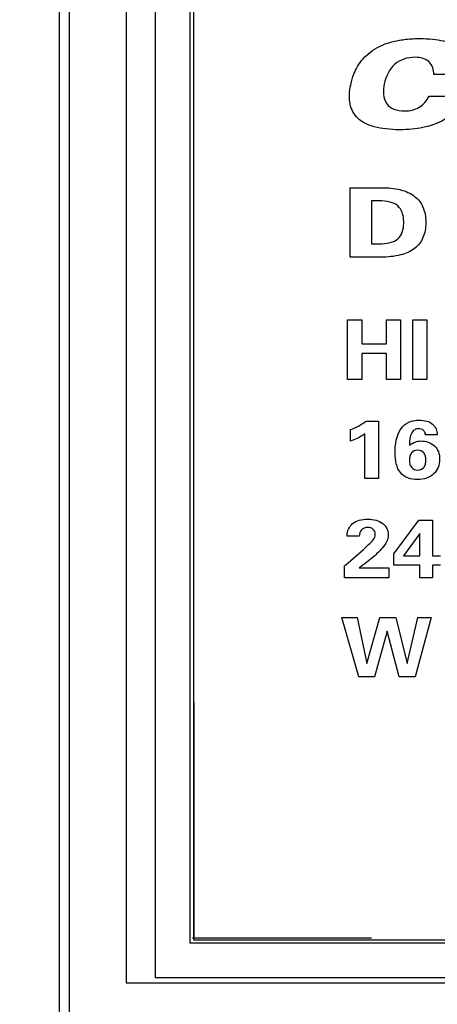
# Model space of a CAD drawing. Header units: inches. Extents: x 1.2 to 14.7, y 0.2 to 10.
# Tile 4 of 16: x 3.163 to 3.584, y 6.456 to 7.449. Entities that reach past the tile are written whole.
import ezdxf

# ---------------------------------------------------------------- set-up
doc = ezdxf.new("R2010")
doc.units = ezdxf.units.IN
doc.header["$LTSCALE"] = 0.935
doc.header["$MEASUREMENT"] = 0
doc.header["$PDMODE"] = 3
doc.header["$PDSIZE"] = 0.3125
doc.layers.get('0').update_dxf_attribs({"linetype": 'CONTINUOUS'})
doc.layers.get('Defpoints').update_dxf_attribs({"linetype": 'CONTINUOUS'})
doc.layers.add('DIMS', color=5, linetype='CONTINUOUS')
doc.layers.add('SCREEN', color=5, linetype='CONTINUOUS')
doc.styles.get("Standard").update_dxf_attribs({"font": 'SIMPLEX.SHX'})
doc.dimstyles.new('DIMSTYLE_1', dxfattribs={"dimtxt": 0.125, "dimasz": 0.18, "dimexe": 0.18, "dimexo": 0.0625, "dimgap": 0.09, "dimtad": 0, "dimtih": 1, "dimtoh": 1, "dimdec": 3, "dimzin": 4, "dimdsep": 46, "dimtxsty": 'STANDARD', "dimblk": '_FILLED', "dimblk1": '_FILLED', "dimblk2": '_FILLED', "dimcen": 0.09, "dimadec": 0, "dimazin": 0, "dimtp": 0.001, "dimtm": 0.001, "dimtfac": 1, "dimtdec": 3, "dimtofl": 0, "dimtmove": 0, "dimatfit": 3, "dimldrblk": '_FILLED', "dimfxl": 1, "dimtolj": 1, "dimtzin": 4, "dimarcsym": 0})

# ---------------------------------------------------------------- blocks, each defined once
blk = doc.blocks.new('_FILLED')
at = {"color": 0, "linetype": 'ByBlock'}
blk.add_solid([(0, 0), (-1, 0.17361), (-1, -0.17361)], dxfattribs=at)
blk = doc.blocks.new('*D2')
at = {"layer": 'Defpoints', "color": 0}
for p in [(3.2132, 9.08564), (1.8865, 5.36964), (6.11844, 5.36964)]:
    blk.add_point(p, dxfattribs=at)
at = {"layer": 'DIMS', "color": 0, "lineweight": -2}
for p, q in [((3.1507, 9.08564), (1.7065, 9.08564)), ((1.8865, 8.90564), (1.8865, 7.44476)), ((1.8865, 5.54964), (1.8865, 7.07428)), ((6.05594, 5.36964), (1.7065, 5.36964))]:
    blk.add_line(p, q, dxfattribs=at)
at = {"layer": 'DIMS', "color": 0, "lineweight": -2, "xscale": 0.18, "yscale": 0.18, "zscale": 0.18}
for p, rotation in [((1.8865, 9.08564), 90), ((1.8865, 5.36964), 270)]:
    blk.add_blockref('_FILLED', p, dxfattribs=dict(at, rotation=rotation))
at = {"layer": 'DIMS', "color": 0, "insert": (1.8865, 7.35476), "char_height": 0.125, "attachment_point": 2}
blk.add_mtext('\\A1;94.2mm (3.708")', dxfattribs=at)

msp = doc.modelspace()

# ---------------------------------------------------------------- linework, layer by layer
for p, q in [((3.21334, 5.53364), (3.21334, 9.08564)), ((3.20334, 6.30964), (3.20334, 8.30964)), ((3.27034, 8.14164), (3.27034, 6.47764)), ((3.29984, 8.13614), (3.29984, 6.48314)), ((3.33484, 8.10114), (3.33484, 6.51814)), ((3.33834, 8.09814), (3.33834, 6.52114)), ((3.33878, 6.76103), (3.33878, 6.52226)), ((3.33484, 6.51814), (9.36684, 6.51814)), ((3.33745, 6.52313), (3.51811, 6.52313)), ((3.33834, 6.52114), (9.36334, 6.52114)), ((3.27034, 6.47764), (9.43134, 6.47764)), ((3.29984, 6.48314), (9.40184, 6.48314))]:
    msp.add_line(p, q)
at = {"layer": 'SCREEN', "linetype": 'Continuous'}
for p, q in [((3.61718, 7.39389), (3.58089, 7.39389)), ((3.57612, 7.37205), (3.61239, 7.37205)), ((3.49644, 7.2098), (3.49644, 7.27981)), ((3.49644, 7.27981), (3.52764, 7.27981)), ((3.51797, 7.26657), (3.51797, 7.22313)), ((3.52559, 7.26657), (3.51797, 7.26657)), ((3.51797, 7.22313), (3.52559, 7.22313)), ((3.52764, 7.2098), (3.49644, 7.2098)), ((3.49395, 7.08641), (3.49395, 7.14643)), ((3.49395, 7.14643), (3.50826, 7.14643)), ((3.50826, 7.14643), (3.50826, 7.12242)), ((3.53333, 7.12242), (3.53333, 7.14643)), ((3.53333, 7.14643), (3.54716, 7.14643)), ((3.54716, 7.14643), (3.54716, 7.08641)), ((3.55985, 7.08641), (3.55985, 7.14643)), ((3.55985, 7.14643), (3.57398, 7.14643)), ((3.57398, 7.14643), (3.57398, 7.08641)), ((3.50826, 7.12242), (3.53333, 7.12242)), ((3.50826, 7.11266), (3.50826, 7.08641)), ((3.53333, 7.11266), (3.50826, 7.11266)), ((3.53333, 7.08641), (3.53333, 7.11266)), ((3.50826, 7.08641), (3.49395, 7.08641)), ((3.54716, 7.08641), (3.53333, 7.08641)), ((3.57398, 7.08641), (3.55985, 7.08641)), ((3.51267, 7.04447), (3.52514, 7.04447)), ((3.52514, 7.04447), (3.52514, 6.98641)), ((3.49683, 7.02417), (3.49683, 7.03581)), ((3.51146, 6.98641), (3.51146, 7.03141)), ((3.58443, 7.03052), (3.57263, 7.03052)), ((3.52514, 6.98641), (3.51146, 6.98641)), ((3.54054, 6.91066), (3.5657, 6.94447)), ((3.5657, 6.94447), (3.57961, 6.94447)), ((3.57961, 6.94447), (3.57961, 6.90858)), ((3.4934, 6.92824), (3.4934, 6.92889)), ((3.50565, 6.92824), (3.4934, 6.92824)), ((3.56674, 6.93092), (3.55048, 6.90858)), ((3.56674, 6.90858), (3.56674, 6.93092)), ((3.54054, 6.89898), (3.54054, 6.91066)), ((3.55048, 6.90858), (3.56674, 6.90858)), ((3.57961, 6.90858), (3.58767, 6.90858)), ((3.49093, 6.89857), (3.49471, 6.90167)), ((3.49093, 6.88641), (3.49093, 6.89857)), ((3.50565, 6.89625), (3.53536, 6.89625)), ((3.53536, 6.89625), (3.53536, 6.88641)), ((3.56674, 6.89898), (3.54054, 6.89898)), ((3.56674, 6.88641), (3.56674, 6.89898)), ((3.57961, 6.89898), (3.57961, 6.88641)), ((3.58767, 6.89898), (3.57961, 6.89898)), ((3.53536, 6.88641), (3.49093, 6.88641)), ((3.57961, 6.88641), (3.56674, 6.88641)), ((3.50511, 6.7864), (3.48814, 6.84642)), ((3.48814, 6.84642), (3.50371, 6.84642)), ((3.50371, 6.84642), (3.5133, 6.79975)), ((3.5133, 6.79975), (3.52649, 6.84642)), ((3.52649, 6.84642), (3.54256, 6.84642)), ((3.54256, 6.84642), (3.55417, 6.79975)), ((3.55417, 6.79975), (3.56467, 6.84642)), ((3.5784, 6.84642), (3.5621, 6.7864)), ((3.56467, 6.84642), (3.5784, 6.84642)), ((3.53396, 6.83238), (3.52096, 6.7864)), ((3.54594, 6.7864), (3.53396, 6.83238)), ((3.52096, 6.7864), (3.50511, 6.7864)), ((3.5621, 6.7864), (3.54594, 6.7864))]:
    msp.add_line(p, q, dxfattribs=at)
for points, knots in [([(3.50108, 7.39638), (3.50221, 7.39896), (3.50672, 7.4075), (3.51911, 7.42006), (3.53678, 7.42707), (3.55313, 7.42984), (3.56653, 7.43046), (3.57934, 7.42993), (3.59304, 7.42773), (3.60696, 7.42255), (3.61736, 7.40943), (3.6178, 7.39897), (3.61718, 7.39389)], [0, 0, 0, 0, 0.056159, 0.192302, 0.342071, 0.428123, 0.523676, 0.609795, 0.683842, 0.801708, 0.897506, 1, 1, 1, 1]), ([(3.58089, 7.39389), (3.581, 7.39848), (3.57875, 7.40623), (3.56982, 7.41079), (3.56093, 7.41173), (3.55079, 7.41033), (3.53755, 7.40292), (3.53243, 7.39197), (3.53088, 7.38465)], [0, 0, 0, 0, 0.188085, 0.281798, 0.394527, 0.550862, 0.693534, 1, 1, 1, 1]), ([(3.61239, 7.37205), (3.61011, 7.36676), (3.60369, 7.3567), (3.5886, 7.34572), (3.57287, 7.34067), (3.55846, 7.33861), (3.5459, 7.3381), (3.53314, 7.33867), (3.51858, 7.34122), (3.50355, 7.34777), (3.49607, 7.36164), (3.49541, 7.3737), (3.49684, 7.38396), (3.49909, 7.39164), (3.5008, 7.39574), (3.50108, 7.39638)], [0, 0, 0, 0, 0.100252, 0.202706, 0.318397, 0.384047, 0.455889, 0.536851, 0.605598, 0.714018, 0.808191, 0.861423, 0.922712, 0.987783, 1, 1, 1, 1]), ([(3.53088, 7.38465), (3.52947, 7.37802), (3.52934, 7.36627), (3.54098, 7.35799), (3.55046, 7.35688), (3.55927, 7.35776), (3.56879, 7.36151), (3.57395, 7.36759), (3.57612, 7.37205)], [0, 0, 0, 0, 0.288267, 0.414969, 0.571513, 0.684826, 0.789199, 1, 1, 1, 1]), ([(3.52764, 7.27981), (3.53427, 7.27981), (3.54616, 7.27891), (3.56184, 7.27251), (3.56973, 7.26233), (3.5724, 7.25278), (3.57301, 7.24478), (3.5724, 7.23678), (3.56973, 7.22725), (3.56184, 7.21706), (3.54615, 7.21071), (3.53427, 7.2098), (3.52764, 7.2098)], [0, 0, 0, 0, 0.153233, 0.272965, 0.379318, 0.436527, 0.500132, 0.563676, 0.620844, 0.727114, 0.84677, 1, 1, 1, 1]), ([(3.52559, 7.22313), (3.52941, 7.22313), (3.53612, 7.2236), (3.54509, 7.22744), (3.54902, 7.23379), (3.55033, 7.23966), (3.55064, 7.24479), (3.55033, 7.24993), (3.54901, 7.25583), (3.54507, 7.26222), (3.53611, 7.26609), (3.5294, 7.26657), (3.52559, 7.26657)], [0, 0, 0, 0, 0.150392, 0.263281, 0.36822, 0.429363, 0.499345, 0.569726, 0.631254, 0.736884, 0.850002, 1, 1, 1, 1]), ([(3.49683, 7.03581), (3.49978, 7.03695), (3.5053, 7.03944), (3.51041, 7.04271), (3.51267, 7.04447)], [0, 0, 0, 0, 0.525235, 1, 1, 1, 1]), ([(3.54185, 7.01184), (3.54185, 7.02043), (3.54318, 7.03365), (3.55402, 7.04297), (3.56072, 7.04503), (3.5669, 7.04553), (3.57353, 7.04485), (3.58166, 7.04112), (3.58438, 7.0345), (3.58443, 7.03052)], [0, 0, 0, 0, 0.35498, 0.49185, 0.563143, 0.641492, 0.747074, 0.835544, 1, 1, 1, 1]), ([(3.51146, 7.03141), (3.50887, 7.02979), (3.50416, 7.02704), (3.49912, 7.02489), (3.49683, 7.02417)], [0, 0, 0, 0, 0.560025, 1, 1, 1, 1]), ([(3.57263, 7.03052), (3.5724, 7.0322), (3.57088, 7.03566), (3.5659, 7.03715), (3.56136, 7.03612), (3.55665, 7.03064), (3.55647, 7.0247), (3.55647, 7.02059)], [0, 0, 0, 0, 0.165564, 0.329164, 0.463741, 0.598894, 1, 1, 1, 1]), ([(3.55647, 7.02006), (3.55818, 7.02138), (3.5618, 7.02358), (3.57076, 7.02513), (3.58059, 7.02191), (3.58611, 7.01348), (3.58722, 7.00568), (3.58596, 6.99754), (3.58232, 6.99236), (3.57979, 6.99023), (3.5793, 6.98986)], [0, 0, 0, 0, 0.10809, 0.206488, 0.450224, 0.567145, 0.694175, 0.836079, 0.969431, 1, 1, 1, 1]), ([(3.5793, 6.98986), (3.57759, 6.98855), (3.57292, 6.98606), (3.56432, 6.98499), (3.55488, 6.98616), (3.54354, 6.99394), (3.54185, 7.00497), (3.54185, 7.01184)], [0, 0, 0, 0, 0.116827, 0.283037, 0.466516, 0.624936, 1, 1, 1, 1]), ([(3.57299, 7.005), (3.57299, 7.00641), (3.57272, 7.00901), (3.57048, 7.01343), (3.56464, 7.01596), (3.55873, 7.01348), (3.55658, 7.009), (3.55629, 7.00643), (3.5563, 7.005)], [0, 0, 0, 0, 0.14506, 0.268969, 0.499995, 0.730858, 0.854849, 1, 1, 1, 1]), ([(3.5563, 7.005), (3.55632, 7.00239), (3.55738, 6.99727), (3.56455, 6.99386), (3.57046, 6.99647), (3.57272, 7.00095), (3.57299, 7.00358), (3.57299, 7.005)], [0, 0, 0, 0, 0.26594, 0.492573, 0.727648, 0.852901, 1, 1, 1, 1]), ([(3.4934, 6.92889), (3.4934, 6.93332), (3.49675, 6.94069), (3.50589, 6.94484), (3.51414, 6.94571), (3.52237, 6.94485), (3.53133, 6.94109), (3.53506, 6.93395), (3.535, 6.92947), (3.53499, 6.92921)], [0, 0, 0, 0, 0.226852, 0.352797, 0.500452, 0.647288, 0.772479, 0.986915, 1, 1, 1, 1]), ([(3.5219, 6.93023), (3.5219, 6.93201), (3.52023, 6.93595), (3.515, 6.93736), (3.5108, 6.9368), (3.50664, 6.93437), (3.50574, 6.93058), (3.50565, 6.92824)], [0, 0, 0, 0, 0.214349, 0.444813, 0.59266, 0.718696, 1, 1, 1, 1]), ([(3.49471, 6.90167), (3.50179, 6.90738), (3.5107, 6.91574), (3.5219, 6.92608), (3.5219, 6.93023)], [0, 0, 0, 0, 0.686587, 1, 1, 1, 1]), ([(3.53499, 6.92921), (3.5349, 6.92715), (3.53353, 6.92238), (3.52838, 6.91494), (3.51866, 6.90618), (3.51058, 6.8999), (3.50565, 6.89625)], [0, 0, 0, 0, 0.135696, 0.320765, 0.593376, 1, 1, 1, 1])]:
    msp.add_open_spline(points, degree=3, knots=knots, dxfattribs=at)

# ---------------------------------------------------------------- dimensions: what is measured, and where the dimension line sits
at = {"layer": 'DIMS'}
dim = msp.add_linear_dim(base=(1.8865, 5.36964), p1=(3.2132, 9.08564), p2=(6.11844, 5.36964), angle=270, text='94.2mm (3.708")', dimstyle='DIMSTYLE_1', dxfattribs=at)
dim.commit()
dim.dimension.update_dxf_attribs({"geometry": '*D2', "text_midpoint": (1.8865, 7.25952), "dimtype": 160})

doc.saveas('drawing.dxf')
